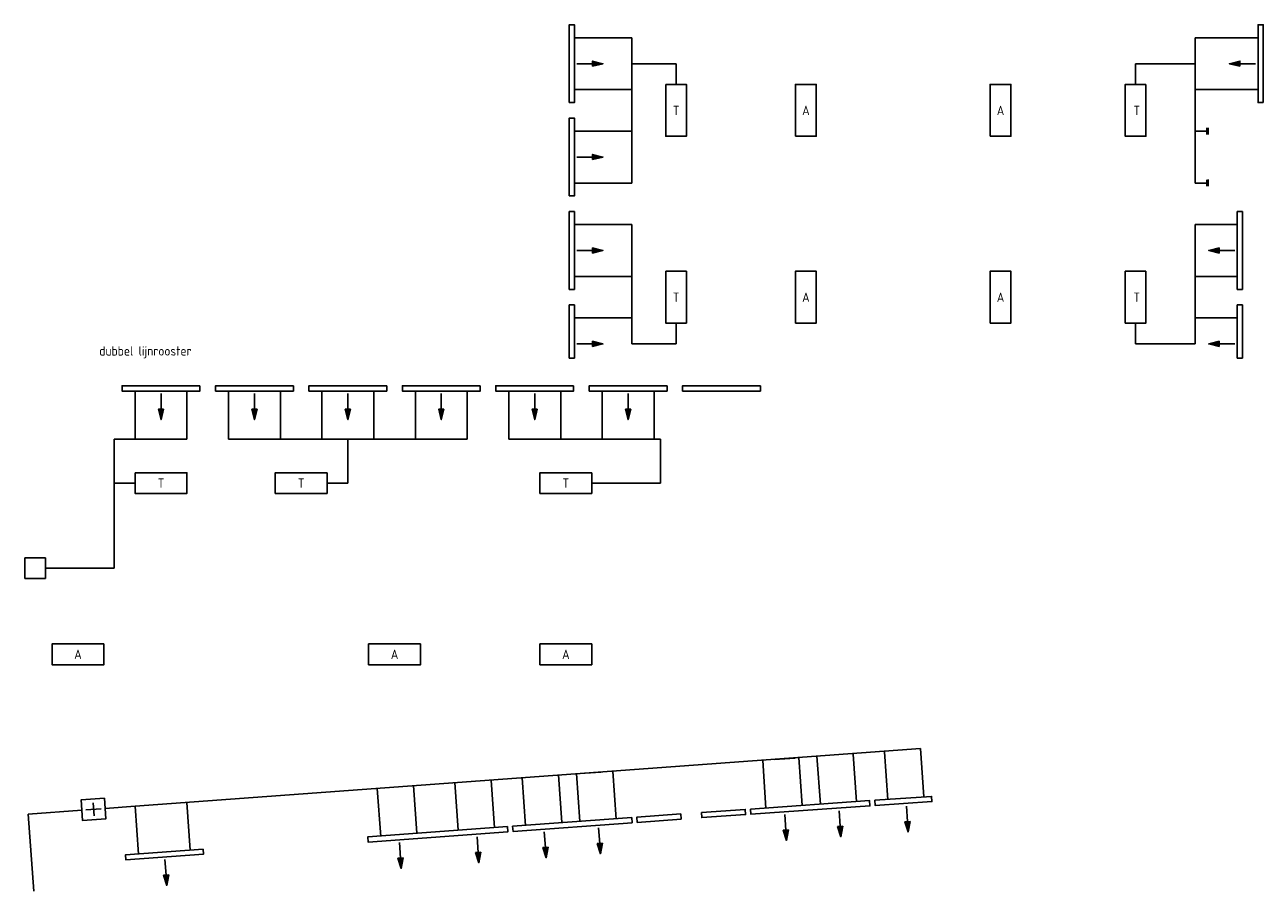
# Model space of a CAD drawing. Extents: x -551 to 65129, y -32750 to 819.
# Tile 1 of 3: x 3075 to 26936, y -32750 to -16050. Entities that reach past the tile are written whole.
import ezdxf
from ezdxf.enums import TextEntityAlignment as Align

# ---------------------------------------------------------------- set-up
doc = ezdxf.new("R2010")
doc.units = 0
doc.header["$LTSCALE"] = 200
doc.header["$MEASUREMENT"] = 0
for name, color, linetype in [('DEMONTEREN', 5, 'CONTINUOUS'), ('WL570---_LUCHT-A-BESTAAND', 2, 'CONTINUOUS'), ('WL570---_SYMBOOL-BESTAAND', 1, 'CONTINUOUS')]:
    doc.layers.add(name, color=color, linetype=linetype)
doc.styles.add('B-01', font='isocp.shx')

msp = doc.modelspace()

# ---------------------------------------------------------------- linework, layer by layer
at = {"layer": 'DEMONTEREN'}
for p, q in [((3075, -26725), (3075, -26325)), ((3075, -26325), (3475, -26325)), ((3475, -26325), (3475, -26725)), ((3475, -26725), (3075, -26725))]:
    msp.add_line(p, q, dxfattribs=at)
at = {"layer": 'DEMONTEREN', "color": 1, "linetype": 'ByBlock'}
msp.add_lwpolyline([(14700, -23159), (14700, -23459)], dxfattribs=at)
msp.add_lwpolyline([(14750, -23459), (14650, -23459), (14700, -23659)], close=True, dxfattribs=at)
msp.add_solid([(14750, -23459), (14650, -23459), (14700, -23659)], dxfattribs=at)
at = {"layer": 'WL570---_LUCHT-A-BESTAAND'}
for p, q in [((13664, -16300), (14774, -16300)), ((14774, -16300), (14774, -17300)), ((25626, -16300), (25626, -17300)), ((26836, -16300), (25626, -16300)), ((14774, -16800), (15624, -16800)), ((15624, -16800), (15624, -17200)), ((25626, -16800), (24476, -16800)), ((24476, -16800), (24476, -17200)), ((14774, -17300), (13664, -17300)), ((14774, -17300), (14774, -18100)), ((25626, -17300), (25626, -18100)), ((25626, -17300), (26836, -17300)), ((13664, -18100), (14774, -18100)), ((14774, -18100), (14774, -19100)), ((25849, -18100), (25626, -18100)), ((25626, -18100), (25626, -19100)), ((14774, -19100), (13664, -19100)), ((25626, -19100), (25849, -19100)), ((13664, -19900), (14774, -19900)), ((14774, -19900), (14774, -20900)), ((25626, -19900), (25626, -20900)), ((26436, -19900), (25626, -19900)), ((14774, -20900), (13664, -20900)), ((14774, -20900), (14774, -21700)), ((25626, -20900), (25626, -21700)), ((25626, -20900), (26436, -20900)), ((13664, -21700), (14774, -21700)), ((14774, -21700), (14774, -22200)), ((26436, -21700), (25626, -21700)), ((25626, -21700), (25626, -22200)), ((15624, -22200), (15624, -21800)), ((24476, -22200), (24476, -21800)), ((14774, -22200), (15624, -22200)), ((25626, -22200), (24476, -22200)), ((5200, -23109), (5200, -24034)), ((6200, -24034), (6200, -23109)), ((7000, -23109), (7000, -24034)), ((8000, -24034), (8000, -23109)), ((8800, -23109), (8800, -24034)), ((9800, -24034), (9800, -23109)), ((10600, -23109), (10600, -24034)), ((11600, -24034), (11600, -23109)), ((12400, -23109), (12400, -24034)), ((13400, -24034), (13400, -23109)), ((14200, -23109), (14200, -24034)), ((15200, -24034), (15200, -23109)), ((4800, -24034), (4800, -24884)), ((4800, -24034), (5200, -24034)), ((5200, -24034), (6200, -24034)), ((7000, -24034), (8000, -24034)), ((8000, -24034), (8800, -24034)), ((8800, -24034), (10600, -24034)), ((9300, -24034), (9300, -24884)), ((10600, -24034), (11600, -24034)), ((12400, -24034), (13400, -24034)), ((13400, -24034), (15325, -24034)), ((15325, -24034), (15325, -24884)), ((4800, -24884), (5200, -24884)), ((4800, -24884), (4800, -26525)), ((9300, -24884), (8900, -24884)), ((15325, -24884), (14000, -24884)), ((4800, -26525), (3475, -26525)), ((5199, -31112), (20334, -30000)), ((19701, -30987), (19636, -30064)), ((20334, -30000), (20399, -30931)), ((17356, -31151), (17292, -30229)), ((17919, -30185), (17520, -30213)), ((17990, -30173), (18055, -31095)), ((18338, -30148), (18403, -31071)), ((19102, -31029), (19038, -30106)), ((13355, -30506), (13423, -31428)), ((13704, -30480), (13771, -31403)), ((13776, -30482), (14175, -30453)), ((14471, -31358), (14403, -30436)), ((9932, -31692), (9865, -30769)), ((10563, -30711), (10631, -31633)), ((11360, -30652), (11427, -31575)), ((12127, -31531), (12059, -30608)), ((12725, -31487), (12657, -30564)), ((3141, -31263), (4175, -31187)), ((4623, -31154), (5199, -31112)), ((5267, -32034), (5199, -31112)), ((6196, -31039), (6264, -31961)), ((3251, -32750), (3141, -31263))]:
    msp.add_line(p, q, dxfattribs=at)
at = {"layer": 'WL570---_SYMBOOL-BESTAAND', "linetype": 'ByBlock'}
for p, q in [((25849, -18036), (25849, -18164)), ((25874, -18034), (25874, -18162)), ((25849, -19036), (25849, -19164)), ((25874, -19034), (25874, -19162))]:
    msp.add_line(p, q, dxfattribs=at)
at = {"layer": 'WL570---_SYMBOOL-BESTAAND'}
for p, q in [((4250, -31183), (4549, -31160)), ((4390, -31047), (4409, -31296)), ((6513, -31936), (6520, -32035))]:
    msp.add_line(p, q, dxfattribs=at)
at = {"layer": 'WL570---_SYMBOOL-BESTAAND', "linetype": 'ByBlock'}
for points in [[(13564, -17550), (13664, -17550), (13664, -16050), (13564, -16050)], [(26936, -17550), (26836, -17550), (26836, -16050), (26936, -16050)], [(14014, -16850), (14014, -16750), (14214, -16800)], [(26486, -16850), (26486, -16750), (26286, -16800)], [(13564, -19350), (13664, -19350), (13664, -17850), (13564, -17850)], [(14014, -18650), (14014, -18550), (14214, -18600)], [(13564, -21150), (13664, -21150), (13664, -19650), (13564, -19650)], [(26536, -21150), (26436, -21150), (26436, -19650), (26536, -19650)], [(14014, -20450), (14014, -20350), (14214, -20400)], [(26086, -20450), (26086, -20350), (25886, -20400)], [(13564, -22475), (13664, -22475), (13664, -21450), (13564, -21450)], [(26536, -22475), (26436, -22475), (26436, -21450), (26536, -21450)], [(14014, -22250), (14014, -22150), (14214, -22200)], [(26086, -22250), (26086, -22150), (25886, -22200)], [(6450, -23009), (6450, -23109), (4950, -23109), (4950, -23009)], [(8250, -23009), (8250, -23109), (6750, -23109), (6750, -23009)], [(10050, -23009), (10050, -23109), (8550, -23109), (8550, -23009)], [(11850, -23009), (11850, -23109), (10350, -23109), (10350, -23009)], [(13650, -23009), (13650, -23109), (12150, -23109), (12150, -23009)], [(15450, -23009), (15450, -23109), (13950, -23109), (13950, -23009)], [(17250, -23009), (17250, -23109), (15750, -23109), (15750, -23009)], [(5750, -23459), (5650, -23459), (5700, -23659)], [(7550, -23459), (7450, -23459), (7500, -23659)], [(9350, -23459), (9250, -23459), (9300, -23659)], [(11150, -23459), (11050, -23459), (11100, -23659)], [(12950, -23459), (12850, -23459), (12900, -23659)], [(17057, -31165), (17064, -31265), (19358, -31104), (19351, -31004)], [(19451, -30997), (19458, -31097), (20552, -31023), (20545, -30923)], [(16112, -31231), (16119, -31331), (16964, -31272), (16957, -31172)], [(14769, -31329), (14776, -31429), (12482, -31598), (12475, -31498)], [(15714, -31260), (15721, -31360), (14876, -31422), (14869, -31322)], [(18735, -31503), (18834, -31496), (18798, -31699)], [(20131, -31405), (20031, -31412), (20095, -31608)], [(12375, -31505), (12383, -31605), (9690, -31803), (9683, -31703)], [(17787, -31569), (17687, -31576), (17751, -31772)], [(6513, -31936), (6520, -32035), (5024, -32145), (5017, -32046)], [(13157, -31903), (13057, -31910), (13121, -32106)], [(14104, -31833), (14204, -31826), (14169, -32029)], [(10364, -32108), (10264, -32115), (10329, -32311)], [(11760, -32005), (11860, -31998), (11825, -32201)], [(5848, -32436), (5748, -32443), (5812, -32639)]]:
    msp.add_lwpolyline(points, close=True, dxfattribs=at)
for points in [[(13714, -16800), (14014, -16800)], [(26786, -16800), (26486, -16800)], [(13714, -18600), (14014, -18600)], [(13714, -20400), (14014, -20400)], [(26386, -20400), (26086, -20400)], [(13714, -22200), (14014, -22200)], [(26386, -22200), (26086, -22200)], [(5700, -23159), (5700, -23459)], [(7500, -23159), (7500, -23459)], [(9300, -23159), (9300, -23459)], [(11100, -23159), (11100, -23459)], [(12900, -23159), (12900, -23459)], [(18763, -31200), (18784, -31499)], [(20060, -31109), (20081, -31408)], [(17716, -31273), (17737, -31573)], [(11788, -31703), (11810, -32002)], [(13085, -31607), (13107, -31907)], [(14132, -31531), (14154, -31830)], [(10292, -31812), (10314, -32112)], [(5776, -32140), (5798, -32439)]]:
    msp.add_lwpolyline(points, dxfattribs=at)
at = {"layer": 'WL570---_SYMBOOL-BESTAAND'}
for points in [[(15424, -17200), (15424, -18200), (15824, -18200), (15824, -17200), (15424, -17200)], [(17924, -18200), (17924, -17200), (18324, -17200), (18324, -18200), (17924, -18200)], [(21674, -18200), (21674, -17200), (22074, -17200), (22074, -18200), (21674, -18200)], [(24676, -17200), (24676, -18200), (24276, -18200), (24276, -17200), (24676, -17200)], [(15424, -20800), (15424, -21800), (15824, -21800), (15824, -20800), (15424, -20800)], [(17924, -21800), (17924, -20800), (18324, -20800), (18324, -21800), (17924, -21800)], [(21674, -21800), (21674, -20800), (22074, -20800), (22074, -21800), (21674, -21800)], [(24676, -20800), (24676, -21800), (24276, -21800), (24276, -20800), (24676, -20800)], [(5200, -24684), (6200, -24684), (6200, -25084), (5200, -25084), (5200, -24684)], [(8900, -24684), (7900, -24684), (7900, -25084), (8900, -25084), (8900, -24684)], [(14000, -24684), (13000, -24684), (13000, -25084), (14000, -25084), (14000, -24684)], [(4600, -27984), (3600, -27984), (3600, -28384), (4600, -28384), (4600, -27984)], [(10700, -27984), (9700, -27984), (9700, -28384), (10700, -28384), (10700, -27984)], [(14000, -27984), (13000, -27984), (13000, -28384), (14000, -28384), (14000, -27984)], [(4608, -30955), (4159, -30989), (4190, -31388), (4639, -31354), (4608, -30955)]]:
    msp.add_lwpolyline(points, dxfattribs=at)
at = {"layer": 'WL570---_SYMBOOL-BESTAAND', "linetype": 'ByBlock'}
for points in [[(14014, -16850), (14014, -16750), (14214, -16800)], [(26486, -16850), (26486, -16750), (26286, -16800)], [(14014, -18650), (14014, -18550), (14214, -18600)], [(14014, -20450), (14014, -20350), (14214, -20400)], [(26086, -20450), (26086, -20350), (25886, -20400)], [(14014, -22250), (14014, -22150), (14214, -22200)], [(26086, -22250), (26086, -22150), (25886, -22200)], [(5750, -23459), (5650, -23459), (5700, -23659)], [(7550, -23459), (7450, -23459), (7500, -23659)], [(9350, -23459), (9250, -23459), (9300, -23659)], [(11150, -23459), (11050, -23459), (11100, -23659)], [(12950, -23459), (12850, -23459), (12900, -23659)], [(18735, -31503), (18834, -31496), (18798, -31699)], [(20131, -31405), (20031, -31412), (20095, -31608)], [(17787, -31569), (17687, -31576), (17751, -31772)], [(13157, -31903), (13057, -31910), (13121, -32106)], [(14104, -31833), (14204, -31826), (14169, -32029)], [(10364, -32108), (10264, -32115), (10329, -32311)], [(11760, -32005), (11860, -31998), (11825, -32201)], [(5848, -32436), (5748, -32443), (5812, -32639)]]:
    msp.add_solid(points, dxfattribs=at)

# ---------------------------------------------------------------- texts
at = {"layer": 'DEMONTEREN', "color": 1, "style": 'B-01'}
msp.add_text('dubbel lijnrooster', height=180, dxfattribs=at).set_placement((4510, -22426))
at = {"layer": 'WL570---_LUCHT-A-BESTAAND', "color": 3, "style": 'B-01'}
for s, p in [('T', (15625, -17701)), ('A', (18125, -17701)), ('A', (21875, -17701)), ('T', (24500, -17701)), ('T', (15625, -21301)), ('A', (18125, -21301)), ('A', (21875, -21301)), ('T', (24500, -21301)), ('T', (5700, -24884)), ('T', (8400, -24884)), ('T', (13500, -24884)), ('A', (4100, -28184)), ('A', (10200, -28184)), ('A', (13500, -28184))]:
    msp.add_text(s, height=180, dxfattribs=at).set_placement(p, align=Align.MIDDLE_CENTER)

doc.saveas('drawing.dxf')
